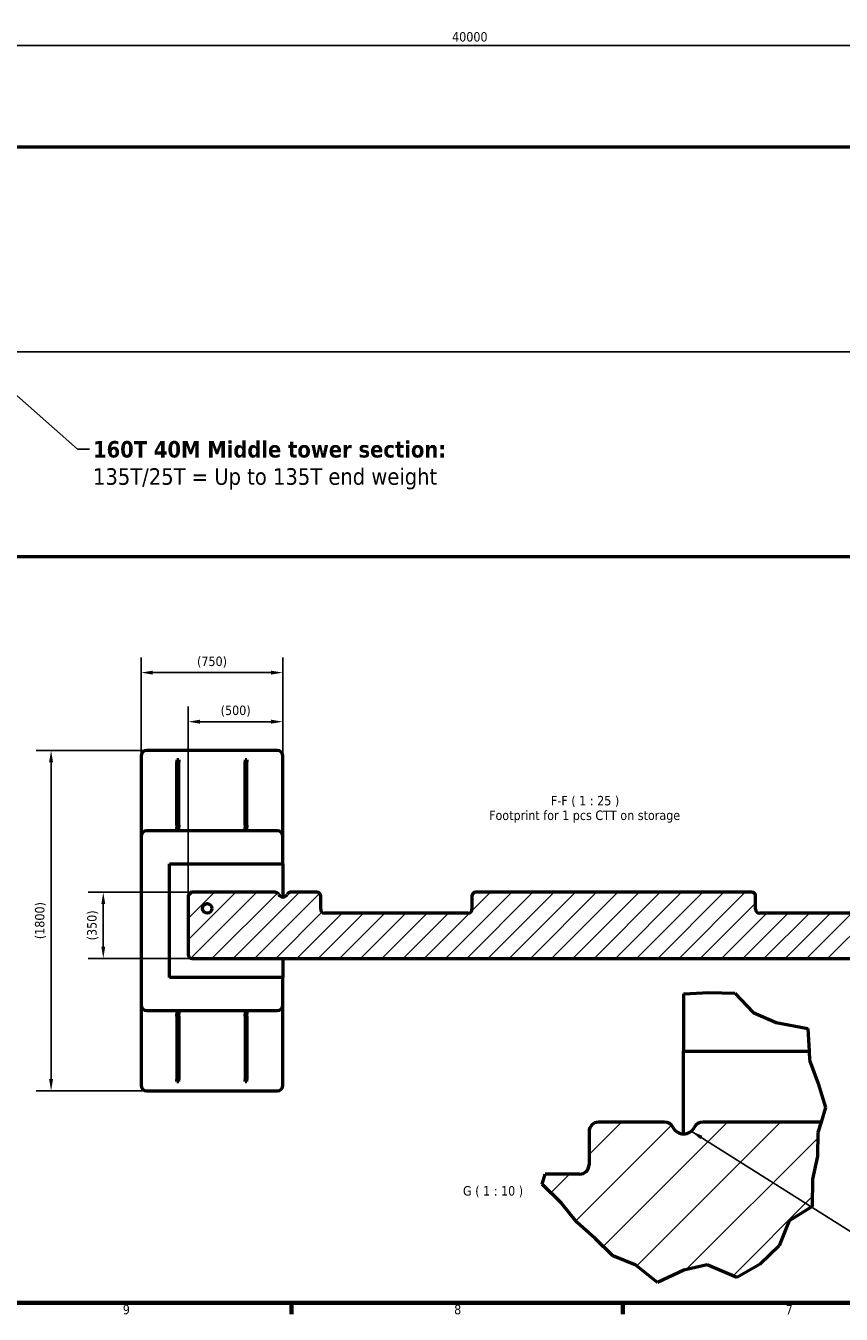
# Model space of a CAD drawing. Header units: millimetres. Extents: x 0 to 63075, y 0 to 44550.
# Tile 4 of 31: x 16809 to 29744, y 1320 to 21767. Entities that reach past the tile are written whole.
import ezdxf

# ---------------------------------------------------------------- set-up
doc = ezdxf.new("R2010")
doc.units = ezdxf.units.MM
doc.header["$LTSCALE"] = 75
for name, color, linetype, lineweight in [('Border (ISO)', 7, 'Continuous', 70), ('Break Line (ISO)', 7, 'Continuous', 50), ('Centerline (ISO)', 7, 'Continuous', 25), ('Dimension (ISO)', 7, 'Continuous', 25), ('Hatch (ISO)', 7, 'Continuous', 18), ('Symbol (ISO)', 7, 'Continuous', 25), ('Visible (ISO)', 7, 'Continuous', 50)]:
    doc.layers.add(name, color=color, linetype=linetype, lineweight=lineweight)
doc.styles.add('Label Text (ISO)', font='tahoma.ttf')
doc.styles.add('Note Text (ISO)', font='tahoma.ttf')
doc.dimstyles.new('Default (ISO)', dxfattribs={"dimscale": 75, "dimtxt": 2, "dimasz": 2.5, "dimexe": 3.175, "dimexo": 0, "dimgap": 0.762, "dimtad": 1, "dimrnd": 1e-08, "dimtxsty": 'Note Text (ISO)', "dimcen": 0.09, "dimdle": 10, "dimclrd": 256, "dimclre": 256, "dimclrt": 256, "dimazin": 2, "dimtfac": 1, "dimtmove": 0, "dimatfit": 3, "dimfxl": 1, "dimtolj": 1, "dimtzin": 0, "dimlwd": -1, "dimlwe": -1, "dimarcsym": 0})
doc.dimstyles.new('Default - Method 1b (ISO)$7', dxfattribs={"dimscale": 75, "dimtxt": 2, "dimasz": 2.5, "dimexe": 3.175, "dimexo": 0, "dimgap": 0.762, "dimtad": 1, "dimtoh": 1, "dimrnd": 1e-08, "dimtxsty": 'Note Text (ISO)', "dimcen": 0.09, "dimdle": 10, "dimclrd": 256, "dimclre": 256, "dimclrt": 256, "dimazin": 2, "dimtfac": 1.75, "dimtmove": 0, "dimatfit": 3, "dimfxl": 1, "dimtolj": 1, "dimlwd": -1, "dimlwe": -1, "dimarcsym": 0})

# ---------------------------------------------------------------- blocks, each defined once
blk = doc.blocks.new('Borders Default Border')
at = {"layer": 'Border (ISO)'}
for p, q in [((280.33, 20), (280.33, 17.6)), ((350.42, 20), (350.42, 17.6))]:
    blk.add_line(p, q, dxfattribs=at)
at = {"layer": 'Border (ISO)', "flags": 128}
blk.add_lwpolyline([(20, 20), (20, 574), (821, 574), (821, 20), (20, 20)], dxfattribs=at)
at = {"layer": 'Border (ISO)', "char_height": 2, "attachment_point": 7, "style": 'Label Text (ISO)'}
for s, insert in [('9', (244.63, 17.56)), ('8', (314.72, 17.55)), ('7', (384.84, 17.6))]:
    blk.add_mtext(s, dxfattribs=dict(at, insert=insert))
blk = doc.blocks.new('*D6')
at = {"layer": 'Defpoints', "color": 0, "transparency": 16777216}
for p in [(40118, 21454), (9658, 19845), (40118, 19845)]:
    blk.add_point(p, dxfattribs=at)
at = {"layer": 'Dimension (ISO)', "transparency": 16777216}
for p, q in [((9658, 19845), (9658, 21692)), ((40118, 19845), (40118, 21692)), ((9845, 21454), (39931, 21454))]:
    blk.add_line(p, q, dxfattribs=at)
for points in [[(9845, 21485), (9845, 21423), (9658, 21454)], [(39931, 21485), (39931, 21423), (40118, 21454)]]:
    blk.add_solid(points, dxfattribs=at)
at = {"layer": 'Dimension (ISO)', "transparency": 16777216, "insert": (23571, 21667), "char_height": 150, "attachment_point": 1, "style": 'Note Text (ISO)'}
blk.add_mtext('\\A1;40000', dxfattribs=at)
blk = doc.blocks.new('*D25')
at = {"layer": 'Defpoints', "color": 0, "transparency": 16777216}
for p in [(19387, 10723), (20887, 8466), (19387, 7956)]:
    blk.add_point(p, dxfattribs=at)
at = {"layer": 'Dimension (ISO)', "transparency": 16777216}
for p, q in [((19387, 7956), (19387, 10962)), ((20887, 8466), (20887, 10962)), ((20699, 10723), (19574, 10723))]:
    blk.add_line(p, q, dxfattribs=at)
for points in [[(19574, 10755), (19574, 10692), (19387, 10723)], [(20699, 10755), (20699, 10692), (20887, 10723)]]:
    blk.add_solid(points, dxfattribs=at)
at = {"layer": 'Dimension (ISO)', "transparency": 16777216, "insert": (19900, 10979), "char_height": 150, "attachment_point": 1, "style": 'Note Text (ISO)'}
blk.add_mtext('\\A1;(500)', dxfattribs=at)
blk = doc.blocks.new('*D26')
at = {"layer": 'Defpoints', "color": 0, "transparency": 16777216}
for p in [(18637, 11502), (18637, 10176), (20887, 10176)]:
    blk.add_point(p, dxfattribs=at)
at = {"layer": 'Dimension (ISO)', "transparency": 16777216}
for p, q in [((18637, 10176), (18637, 11740)), ((20887, 10176), (20887, 11740)), ((20699, 11502), (18824, 11502))]:
    blk.add_line(p, q, dxfattribs=at)
for points in [[(18824, 11533), (18824, 11470), (18637, 11502)], [(20699, 11533), (20699, 11470), (20887, 11502)]]:
    blk.add_solid(points, dxfattribs=at)
at = {"layer": 'Dimension (ISO)', "transparency": 16777216, "insert": (19525, 11757), "char_height": 150, "attachment_point": 1, "style": 'Note Text (ISO)'}
blk.add_mtext('\\A1;(750)', dxfattribs=at)
blk = doc.blocks.new('*D27')
at = {"layer": 'Defpoints', "color": 0, "transparency": 16777216}
for p in [(18727, 10266), (17210, 4866), (18727, 4866)]:
    blk.add_point(p, dxfattribs=at)
at = {"layer": 'Dimension (ISO)', "transparency": 16777216}
for p, q in [((18727, 10266), (16972, 10266)), ((17210, 10078), (17210, 5053)), ((18727, 4866), (16972, 4866))]:
    blk.add_line(p, q, dxfattribs=at)
for points in [[(17178, 10078), (17241, 10078), (17210, 10266)], [(17178, 5053), (17241, 5053), (17210, 4866)]]:
    blk.add_solid(points, dxfattribs=at)
at = {"layer": 'Dimension (ISO)', "transparency": 16777216, "insert": (16954, 7272), "char_height": 150, "attachment_point": 1, "rotation": 90, "style": 'Note Text (ISO)'}
blk.add_mtext('\\A1;(1800)', dxfattribs=at)
blk = doc.blocks.new('*D33')
at = {"layer": 'Defpoints', "color": 0, "transparency": 16777216}
for p in [(19447, 8016), (18038, 6966), (19447, 6966)]:
    blk.add_point(p, dxfattribs=at)
at = {"layer": 'Dimension (ISO)', "transparency": 16777216}
for p, q in [((19447, 8016), (17800, 8016)), ((18038, 7828), (18038, 7153)), ((19447, 6966), (17800, 6966))]:
    blk.add_line(p, q, dxfattribs=at)
for points in [[(18007, 7828), (18069, 7828), (18038, 8016)], [(18007, 7153), (18069, 7153), (18038, 6966)]]:
    blk.add_solid(points, dxfattribs=at)
at = {"layer": 'Dimension (ISO)', "transparency": 16777216, "insert": (17782, 7253), "char_height": 150, "attachment_point": 1, "rotation": 90, "style": 'Note Text (ISO)'}
blk.add_mtext('\\A1;(350)', dxfattribs=at)

msp = doc.modelspace()

# ---------------------------------------------------------------- hatches: boundary and pattern name
at = {"layer": 'Hatch (ISO)'}
h = msp.add_hatch(dxfattribs=at)
h.set_pattern_fill('ANSI31', color=256, scale=1905, style=0)
h.set_pattern_definition([(45, (0, 0), (-168.3798, 168.3798), [])])
edge = h.paths.add_edge_path()
edge.add_ellipse((23946.6591, 7955.5212), major_axis=(0, 60), ratio=1, start_angle=0, end_angle=90)
edge.add_line((23886.6591, 7955.5212), (23886.6591, 7745.5212))
edge.add_ellipse((23826.6591, 7745.5212), major_axis=(60, 0), ratio=1, start_angle=270, end_angle=360, ccw=False)
edge.add_line((23826.6591, 7685.5212), (21546.6591, 7685.5212))
edge.add_ellipse((21546.6591, 7745.5212), major_axis=(0, -60), ratio=1, start_angle=270, end_angle=360, ccw=False)
edge.add_line((21486.6591, 7745.5212), (21486.6591, 7955.5212))
edge.add_ellipse((21426.6591, 7955.5212), major_axis=(60, 0), ratio=1, start_angle=0, end_angle=90)
edge.add_line((21426.6591, 8015.5212), (21007.5929, 8015.5212))
edge.add_ellipse((21007.5929, 7955.5212), major_axis=(0, 60), ratio=1, start_angle=0, end_angle=63.61220004)
edge.add_ellipse((20886.6591, 8015.5212), major_axis=(67.1855, -33.3333), ratio=1, start_angle=232.77559992, end_angle=360, ccw=False)
edge.add_ellipse((20765.7252, 7955.5212), major_axis=(53.7484, 26.6667), ratio=1, start_angle=0, end_angle=63.61220004)
edge.add_line((20765.7252, 8015.5212), (19446.6591, 8015.5212))
edge.add_ellipse((19446.6591, 7955.5212), major_axis=(0, 60), ratio=1, start_angle=0, end_angle=90)
edge.add_line((19386.6591, 7955.5212), (19386.6591, 7025.5212))
edge.add_ellipse((19446.6591, 7025.5212), major_axis=(-60, 0), ratio=1, start_angle=0, end_angle=90)
edge.add_line((19446.6591, 6965.5212), (32826.6591, 6965.5212))
edge.add_ellipse((32826.6591, 7025.5212), major_axis=(0, -60), ratio=1, start_angle=0, end_angle=90)
edge.add_line((32886.6591, 7025.5212), (32886.6591, 7955.5212))
edge.add_ellipse((32826.6591, 7955.5212), major_axis=(60, 0), ratio=1, start_angle=0, end_angle=90)
edge.add_line((32826.6591, 8015.5212), (31507.5929, 8015.5212))
edge.add_ellipse((31507.5929, 7955.5212), major_axis=(0, 60), ratio=1, start_angle=0, end_angle=63.61220004)
edge.add_ellipse((31386.6591, 8015.5212), major_axis=(67.1855, -33.3333), ratio=1, start_angle=232.77559992, end_angle=360, ccw=False)
edge.add_ellipse((31265.7252, 7955.5212), major_axis=(53.7484, 26.6667), ratio=1, start_angle=0, end_angle=63.61220004)
edge.add_line((31265.7252, 8015.5212), (30846.6591, 8015.5212))
edge.add_ellipse((30846.6591, 7955.5212), major_axis=(0, 60), ratio=1, start_angle=0, end_angle=90)
edge.add_line((30786.6591, 7955.5212), (30786.6591, 7745.5212))
edge.add_ellipse((30726.6591, 7745.5212), major_axis=(60, 0), ratio=1, start_angle=270, end_angle=360, ccw=False)
edge.add_line((30726.6591, 7685.5212), (28446.6591, 7685.5212))
edge.add_ellipse((28446.6591, 7745.5212), major_axis=(0, -60), ratio=1, start_angle=270, end_angle=360, ccw=False)
edge.add_line((28386.6591, 7745.5212), (28386.6591, 7955.5212))
edge.add_ellipse((28326.6591, 7955.5212), major_axis=(60, 0), ratio=1, start_angle=0, end_angle=90)
edge.add_line((28326.6591, 8015.5212), (23946.6591, 8015.5212))
edge = h.paths.add_edge_path(flags=0)
edge.add_ellipse((19686.6591, 7760.5212), major_axis=(-75, 0), ratio=1, start_angle=0, end_angle=360)
edge = h.paths.add_edge_path(flags=0)
edge.add_ellipse((32586.6591, 7760.5212), major_axis=(-75, 0), ratio=1, start_angle=0, end_angle=360)
h = msp.add_hatch(dxfattribs=at)
h.set_pattern_fill('ANSI31', color=256, scale=4762.5, style=0)
h.set_pattern_definition([(45, (0, 0), (-420.95, 420.95), [])])
edge = h.paths.add_edge_path()
edge.add_line((29372.8875, 4203.4447), (29366.0491, 3830.1942))
edge.add_line((29366.0491, 3830.1942), (29288.2769, 3461.2962))
edge.add_line((29288.2769, 3461.2962), (29283.5472, 3028.9372))
edge.add_line((29283.5472, 3028.9372), (28920.7213, 2800.9059))
edge.add_line((28920.7213, 2800.9059), (28759.2776, 2403.8527))
edge.add_line((28759.2776, 2403.8527), (28455.7263, 2113.7503))
edge.add_line((28455.7263, 2113.7503), (28086.1439, 1904.0719))
edge.add_line((28086.1439, 1904.0719), (27619.8479, 2101.6266))
edge.add_line((27619.8479, 2101.6266), (27249.2407, 2021.4674))
edge.add_line((27249.2407, 2021.4674), (26829.154, 1821.0148))
edge.add_line((26829.154, 1821.0148), (26483.6941, 2100.1227))
edge.add_line((26483.6941, 2100.1227), (26119.0558, 2245.907))
edge.add_line((26119.0558, 2245.907), (25838.6432, 2522.3601))
edge.add_line((25838.6432, 2522.3601), (25551.3874, 2778.7766))
edge.add_line((25551.3874, 2778.7766), (25307.9273, 3082.6269))
edge.add_line((25307.9273, 3082.6269), (25000.0916, 3384.8213))
edge.add_line((25000.0916, 3384.8213), (25045.3632, 3542.703))
edge.add_line((25045.3632, 3542.703), (25593.9229, 3542.703))
edge.add_ellipse((25593.9229, 3692.703), major_axis=(150, 0), ratio=1, start_angle=270, end_angle=360)
edge.add_line((25743.9229, 3692.703), (25743.9229, 4217.703))
edge.add_ellipse((25893.9229, 4217.703), major_axis=(0, 150), ratio=1, start_angle=0, end_angle=90, ccw=False)
edge.add_line((25893.9229, 4367.703), (26941.5882, 4367.703))
edge.add_ellipse((26941.5882, 4217.703), major_axis=(134.371, 66.6667), ratio=1, start_angle=0, end_angle=63.61220004, ccw=False)
edge.add_ellipse((27243.9229, 4367.703), major_axis=(167.9637, -83.3333), ratio=1, start_angle=232.77559992, end_angle=360)
edge.add_ellipse((27546.2576, 4217.703), major_axis=(0, 150), ratio=1, start_angle=0, end_angle=63.61220004, ccw=False)
edge.add_line((27546.2576, 4367.703), (29424.345, 4367.703))
edge.add_line((29424.345, 4367.703), (29372.8875, 4203.4447))

# ---------------------------------------------------------------- linework, layer by layer
at = {"layer": 'Break Line (ISO)'}
for p, q in [((27243.9229, 6403.77), (27249.2407, 6403.4422)), ((27249.2407, 6403.4422), (27641.3158, 6427.0135)), ((27641.3158, 6427.0135), (28054.4776, 6415.8149)), ((28054.4776, 6415.8149), (28347.9472, 6106.4601)), ((28347.9472, 6106.4601), (28712.6969, 5947.5239)), ((28712.6969, 5947.5239), (29215.4912, 5853.3248)), ((29215.4912, 5853.3248), (29233.5944, 5492.703)), ((29233.5944, 5492.703), (29240.5997, 5353.1563)), ((29240.5997, 5353.1563), (29380.3245, 4979.0958)), ((29380.3245, 4979.0958), (29497.0528, 4599.7946)), ((29497.0528, 4599.7946), (29424.345, 4367.703)), ((29424.345, 4367.703), (29372.8875, 4203.4447)), ((29372.8875, 4203.4447), (29366.0491, 3830.1942)), ((29366.0491, 3830.1942), (29288.2769, 3461.2962)), ((25000.0916, 3384.8213), (25045.3632, 3542.703)), ((25307.9273, 3082.6269), (25000.0916, 3384.8213)), ((29288.2769, 3461.2962), (29283.5472, 3028.9372)), ((25551.3874, 2778.7766), (25307.9273, 3082.6269)), ((29283.5472, 3028.9372), (28920.7213, 2800.9059)), ((25838.6432, 2522.3601), (25551.3874, 2778.7766)), ((28920.7213, 2800.9059), (28759.2776, 2403.8527)), ((26119.0558, 2245.907), (25838.6432, 2522.3601)), ((28759.2776, 2403.8527), (28455.7263, 2113.7503)), ((26483.6941, 2100.1227), (26119.0558, 2245.907)), ((26829.154, 1821.0148), (26483.6941, 2100.1227)), ((27619.8479, 2101.6266), (27249.2407, 2021.4674)), ((28086.1439, 1904.0719), (27619.8479, 2101.6266)), ((28455.7263, 2113.7503), (28086.1439, 1904.0719)), ((27249.2407, 2021.4674), (26829.154, 1821.0148))]:
    msp.add_line(p, q, dxfattribs=at)
at = {"layer": 'Centerline (ISO)', "linetype": 'Continuous'}
msp.add_line((9702.2035, 16595.002), (40073.8019, 16595.002), dxfattribs=at)
at = {"layer": 'Visible (ISO)'}
for p, q in [((9889.7035, 19845.002), (31000.0968, 19845.002)), ((9889.7035, 13345.002), (31000.0968, 13345.002)), ((20796.6591, 10265.5212), (18726.6591, 10265.5212)), ((18636.6591, 10175.5212), (18636.6591, 8900.5212)), ((19236.6591, 10115.5212), (19206.6591, 10115.5212)), ((19206.6591, 10115.5212), (19206.6591, 10085.2895)), ((19206.6591, 9079.3556), (19206.6591, 10085.2895)), ((19236.6591, 10115.5212), (19236.6591, 10085.2895)), ((19236.6591, 9079.3556), (19236.6591, 10085.2895)), ((20316.6591, 10115.5212), (20286.6591, 10115.5212)), ((20286.6591, 10115.5212), (20286.6591, 10085.2895)), ((20286.6591, 9079.3556), (20286.6591, 10085.2895)), ((20316.6591, 10115.5212), (20316.6591, 10085.2895)), ((20316.6591, 9079.3556), (20316.6591, 10085.2895)), ((20886.6591, 8900.5212), (20886.6591, 10175.5212)), ((19206.6591, 9079.3556), (19206.6591, 9049.5873)), ((19206.6591, 8990.5212), (19206.6591, 9049.5873)), ((19236.6591, 9079.3556), (19236.6591, 9049.5873)), ((19236.6591, 8990.5212), (19236.6591, 9049.5873)), ((20286.6591, 9079.3556), (20286.6591, 9049.5873)), ((20286.6591, 8990.5212), (20286.6591, 9049.5873)), ((20316.6591, 9079.3556), (20316.6591, 9049.5873)), ((20316.6591, 8990.5212), (20316.6591, 9049.5873)), ((18636.6591, 8900.5212), (18636.6591, 6230.5212)), ((20796.6591, 8990.5212), (18726.6591, 8990.5212)), ((20886.6591, 8465.5212), (20886.6591, 8900.5212)), ((19086.6591, 6665.5212), (19086.6591, 8465.5212)), ((19086.6591, 8465.5212), (20886.6591, 8465.5212)), ((20886.6591, 8465.5212), (20886.6591, 7940.5212)), ((20765.7252, 8015.5212), (19446.6591, 8015.5212)), ((21426.6591, 8015.5212), (21007.5929, 8015.5212)), ((28326.6591, 8015.5212), (23946.6591, 8015.5212)), ((19386.6591, 7955.5212), (19386.6591, 7025.5212)), ((21486.6591, 7745.5212), (21486.6591, 7955.5212)), ((23886.6591, 7955.5212), (23886.6591, 7745.5212)), ((28386.6591, 7745.5212), (28386.6591, 7955.5212)), ((23826.6591, 7685.5212), (21546.6591, 7685.5212)), ((30726.6591, 7685.5212), (28446.6591, 7685.5212)), ((19446.6591, 6965.5212), (32826.6591, 6965.5212)), ((20886.6591, 6965.5212), (20886.6591, 6665.5212)), ((20886.6591, 6665.5212), (19086.6591, 6665.5212)), ((20886.6591, 6230.5212), (20886.6591, 6665.5212)), ((27243.9229, 6403.77), (27243.9229, 5492.703)), ((18636.6591, 6230.5212), (18636.6591, 4955.5212)), ((18726.6591, 6140.5212), (20796.6591, 6140.5212)), ((19206.6591, 6140.5212), (19206.6591, 6081.455)), ((19236.6591, 6140.5212), (19236.6591, 6081.455)), ((20286.6591, 6140.5212), (20286.6591, 6081.455)), ((20316.6591, 6140.5212), (20316.6591, 6081.455)), ((20886.6591, 4955.5212), (20886.6591, 6230.5212)), ((19206.6591, 6051.6867), (19206.6591, 6081.455)), ((19206.6591, 6051.6867), (19206.6591, 5045.7528)), ((19236.6591, 6051.6867), (19236.6591, 6081.455)), ((19236.6591, 6051.6867), (19236.6591, 5045.7528)), ((20286.6591, 6051.6867), (20286.6591, 6081.455)), ((20286.6591, 6051.6867), (20286.6591, 5045.7528)), ((20316.6591, 6051.6867), (20316.6591, 6081.455)), ((20316.6591, 6051.6867), (20316.6591, 5045.7528)), ((27243.9229, 4180.203), (27243.9229, 5492.703)), ((27243.9229, 5492.703), (29233.5944, 5492.703)), ((19206.6591, 5015.5212), (19206.6591, 5045.7528)), ((19206.6591, 5015.5212), (19236.6591, 5015.5212)), ((19236.6591, 5015.5212), (19236.6591, 5045.7528)), ((20286.6591, 5015.5212), (20286.6591, 5045.7528)), ((20286.6591, 5015.5212), (20316.6591, 5015.5212)), ((20316.6591, 5015.5212), (20316.6591, 5045.7528)), ((18726.6591, 4865.5212), (20796.6591, 4865.5212)), ((26941.5882, 4367.703), (25893.9229, 4367.703)), ((29424.345, 4367.703), (27546.2576, 4367.703)), ((25743.9229, 4217.703), (25743.9229, 3692.703)), ((25593.9229, 3542.703), (25045.3632, 3542.703))]:
    msp.add_line(p, q, dxfattribs=at)
msp.add_circle((19686.6591, 7760.5212), 75, dxfattribs=at)
for centre, radius, start, end in [((18726.6591, 10175.5212), 90, 90, 180), ((20796.6591, 10175.5212), 90, 0, 90), ((18726.6591, 8900.5212), 90, 90, 180), ((20796.6591, 8900.5212), 90, 0, 90), ((19446.6591, 7955.5212), 60, 90, 180), ((20765.7252, 7955.5212), 60, 26.38779996, 90), ((20886.6591, 8015.5212), 75, 206.38779996, 333.61220004), ((21007.5929, 7955.5212), 60, 90, 153.61220004), ((21426.6591, 7955.5212), 60, 0, 90), ((23946.6591, 7955.5212), 60, 90, 180), ((28326.6591, 7955.5212), 60, 0, 90), ((21546.6591, 7745.5212), 60, 180, 270), ((23826.6591, 7745.5212), 60, 270, 0), ((28446.6591, 7745.5212), 60, 180, 270), ((19446.6591, 7025.5212), 60, 180, 270), ((18726.6591, 6230.5212), 90, 180, 270), ((20796.6591, 6230.5212), 90, 270, 0), ((18726.6591, 4955.5212), 90, 180, 270), ((20796.6591, 4955.5212), 90, 270, 0), ((25893.9229, 4217.703), 150, 90, 180), ((26941.5882, 4217.703), 150, 26.38779996, 90), ((27546.2576, 4217.703), 150, 90, 153.61220004), ((27243.9229, 4367.703), 187.5, 206.38779996, 333.61220004), ((25593.9229, 3692.703), 150, 270, 0)]:
    msp.add_arc(centre, radius, start, end, dxfattribs=at)

# ---------------------------------------------------------------- block references
at = {"xscale": 75, "yscale": 75, "zscale": 75}
msp.add_blockref('Borders Default Border', (0, 0), dxfattribs=at)

# ---------------------------------------------------------------- texts
at = {"layer": 'Symbol (ISO)', "insert": (17875.0546, 15177.63), "char_height": 262.499996, "width": 5824.351788, "attachment_point": 1, "line_spacing_factor": 0.987884, "style": 'Note Text (ISO)'}
msp.add_mtext('{\\fTahoma|b1|i0;\\H262.5000;160T 40M Middle tower section:\\fTahoma|b0|i0;\\H262.5000;\\P\\fTahoma|b0|i0;\\H262.5000;135T/25T = Up to 135T end weight}', dxfattribs=at)
at = {"layer": 'Symbol (ISO)', "char_height": 150.000002, "attachment_point": 7, "style": 'Label Text (ISO)'}
for s, insert in [('F-F ( 1 : 25 )', (25138.7, 9368.2792)), ('Footprint for 1 pcs CTT on storage', (24157.8654, 9120.2142)), ('G ( 1 : 10 )', (23743.9829, 3175.9658))]:
    msp.add_mtext(s, dxfattribs=dict(at, insert=insert))

# ---------------------------------------------------------------- dimensions: what is measured, and where the dimension line sits
at = {"layer": 'Dimension (ISO)'}
for base, p1, p2, text, override, picture, middle in [((40118.3019, 21454.0733), (9657.7035, 19845.002), (40118.3019, 19845.002), '40000', {"dimgap": 0.762, "dimdec": 2, "dimlfac": 1.313172, "dimtol": 0, "dimlim": 0, "dimtp": 0, "dimtm": 0, "dimtdec": 2, "dimtofl": 0, "dimatfit": 1}, '*D6', (23846.2605, 21454.0733)), ((18636.6591, 11501.7374), (20886.6591, 10175.5212), (18636.6591, 10175.5212), '(<>)', {"dimgap": 0.762, "dimdec": 2, "dimlfac": 0.333333, "dimtol": 0, "dimlim": 0, "dimtp": 0, "dimtm": 0, "dimtdec": 2, "dimtofl": 0, "dimatfit": 1}, '*D26', (19761.6591, 11501.7374))]:
    dim = msp.add_linear_dim(base=base, p1=p1, p2=p2, text=text, dimstyle='Default (ISO)', override=override, dxfattribs=at)
    dim.commit()
    dim.dimension.update_dxf_attribs({"geometry": picture, "text_midpoint": middle, "dimtype": 160})
for base, p1, p2, angle, picture, middle in [((19386.6591, 10723.4018), (20886.6591, 8465.5212), (19386.6591, 7955.5212), 180, '*D25', (20136.6591, 10723.4018)), ((17209.6288, 4865.5212), (18726.6591, 10265.5212), (18726.6591, 4865.5212), 90, '*D27', (17209.6288, 7565.5212)), ((18037.7984, 6965.5212), (19446.6591, 8015.5212), (19446.6591, 6965.5212), 90, '*D33', (18037.7984, 7490.5212))]:
    dim = msp.add_linear_dim(base=base, p1=p1, p2=p2, angle=angle, text='(<>)', dimstyle='Default (ISO)', override={"dimgap": 0.762, "dimdec": 2, "dimlfac": 0.333333, "dimtol": 0, "dimlim": 0, "dimtp": 0, "dimtm": 0, "dimtdec": 2, "dimtofl": 0, "dimatfit": 1}, dxfattribs=at)
    dim.commit()
    dim.dimension.update_dxf_attribs({"geometry": picture, "text_midpoint": middle, "dimtype": 160})

# ---------------------------------------------------------------- leaders
at = {"layer": 'Symbol (ISO)', "annotation_type": 0, "has_hookline": 1, "hookline_direction": 0}
for points, text_width in [([(15907.7035, 16565.3427), (17630.4046, 15046.38), (17817.9046, 15046.38)], 5756.1366), ([(27365.8954, 4225.2989), (30207.3353, 2432.5505), (30394.8353, 2432.5505)], 2625.8563)]:
    msp.add_leader(points, dimstyle='Default - Method 1b (ISO)$7', override={"dimtad": 0}, dxfattribs=dict(at, text_width=text_width))

doc.saveas('drawing.dxf')
